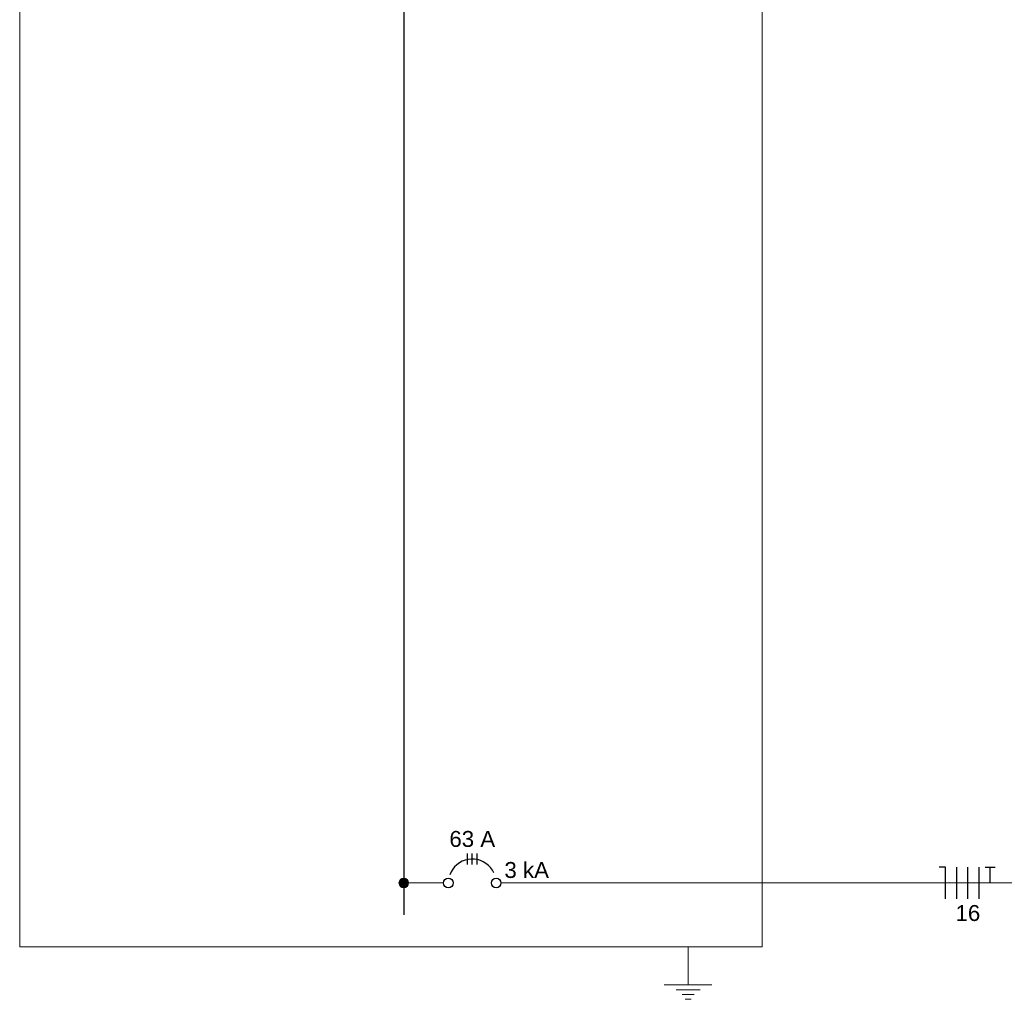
# Model space of a CAD drawing. Header units: millimetres. Extents: x 55082 to 85113, y -5867 to -946.
# Tile 50 of 77: x 69685 to 70149, y -5241 to -4780. Entities that reach past the tile are written whole.
import ezdxf

# ---------------------------------------------------------------- set-up
doc = ezdxf.new("R2010")
doc.units = ezdxf.units.MM
doc.header["$MEASUREMENT"] = 0
for name, color, linetype, lineweight in [('DI-Barramento', 6, 'Continuous', 30), ('DI-Disjuntor', 1, 'Continuous', 30), ('DI-Fios', 3, 'Continuous', 30), ('DI-Linhas do diagrama', 7, 'Continuous', 20), ('DI-Pontilhado', 7, 'Continuous', 20), ('DI-Textos do diagrama', 7, 'Continuous', 20)]:
    doc.layers.add(name, color=color, linetype=linetype, lineweight=lineweight)
doc.styles.add('Arial', font='arial.ttf')

msp = doc.modelspace()

# ---------------------------------------------------------------- hatches: boundary and pattern name
at = {"layer": 'DI-Textos do diagrama', "linetype": 'Continuous'}
msp.add_hatch(color=256, dxfattribs=at).paths.add_polyline_path([(69868.28, -5186.49), (69868.27, -5186.3), (69868.25, -5186.1), (69868.21, -5185.91), (69868.15, -5185.72), (69868.07, -5185.54), (69867.98, -5185.37), (69867.88, -5185.2), (69867.76, -5185.05), (69867.62, -5184.9), (69867.48, -5184.77), (69867.32, -5184.65), (69867.16, -5184.55), (69866.98, -5184.46), (69866.8, -5184.38), (69866.61, -5184.32), (69866.42, -5184.28), (69866.23, -5184.25), (69866.03, -5184.24), (69865.84, -5184.25), (69865.64, -5184.28), (69865.45, -5184.32), (69865.26, -5184.38), (69865.08, -5184.46), (69864.91, -5184.55), (69864.74, -5184.65), (69864.59, -5184.77), (69864.44, -5184.9), (69864.31, -5185.05), (69864.19, -5185.2), (69864.08, -5185.37), (69863.99, -5185.54), (69863.92, -5185.72), (69863.86, -5185.91), (69863.82, -5186.1), (69863.79, -5186.3), (69863.78, -5186.49), (69863.79, -5186.69), (69863.82, -5186.89), (69863.86, -5187.08), (69863.92, -5187.26), (69863.99, -5187.45), (69864.08, -5187.62), (69864.19, -5187.78), (69864.31, -5187.94), (69864.44, -5188.09), (69864.59, -5188.22), (69864.74, -5188.34), (69864.91, -5188.44), (69865.08, -5188.53), (69865.26, -5188.61), (69865.45, -5188.67), (69865.64, -5188.71), (69865.84, -5188.74), (69866.03, -5188.74), (69866.23, -5188.74), (69866.42, -5188.71), (69866.61, -5188.67), (69866.8, -5188.61), (69866.98, -5188.53), (69867.16, -5188.44), (69867.32, -5188.34), (69867.48, -5188.22), (69867.62, -5188.09), (69867.76, -5187.94), (69867.88, -5187.78), (69867.98, -5187.62), (69868.07, -5187.45), (69868.15, -5187.26), (69868.21, -5187.08), (69868.25, -5186.89), (69868.27, -5186.69)])

# ---------------------------------------------------------------- linework, layer by layer
at = {"layer": 'DI-Barramento'}
msp.add_line((69866.03, -3510.43), (69866.03, -5201.49), dxfattribs=at)
at = {"layer": 'DI-Disjuntor'}
for p, q in [((69896.03, -5177.87), (69896.03, -5172.62)), ((69898.28, -5177.87), (69898.28, -5172.62)), ((69900.53, -5177.87), (69900.53, -5172.62))]:
    msp.add_line(p, q, dxfattribs=at)
msp.add_lwpolyline([(69908.48, -5181.74), (69907.77, -5180.45), (69906.9, -5179.26), (69905.88, -5178.2), (69904.73, -5177.28), (69903.48, -5176.52), (69902.13, -5175.92), (69900.72, -5175.51), (69899.26, -5175.29), (69897.79, -5175.26), (69896.33, -5175.42), (69894.9, -5175.77), (69893.53, -5176.3), (69892.24, -5177.01), (69891.05, -5177.88), (69889.99, -5178.89), (69889.07, -5180.04), (69888.3, -5181.3), (69887.71, -5182.65)], dxfattribs=at)
for centre in [(69887.03, -5186.49), (69909.53, -5186.49)]:
    msp.add_circle(centre, 2.25, dxfattribs=at)
at = {"layer": 'DI-Fios'}
for p, q in [((70121.03, -5178.99), (70118.03, -5178.99)), ((70121.03, -5193.99), (70121.03, -5178.99)), ((70126.28, -5193.99), (70126.28, -5178.99)), ((70131.53, -5193.99), (70131.53, -5178.99)), ((70136.78, -5193.99), (70136.78, -5178.99)), ((70139.63, -5178.99), (70144.43, -5178.99)), ((70142.03, -5186.49), (70142.03, -5178.99))]:
    msp.add_line(p, q, dxfattribs=at)
at = {"layer": 'DI-Linhas do diagrama'}
for p, q in [((69868.28, -5186.49), (69884.78, -5186.49)), ((69911.78, -5186.49), (70169.41, -5186.49))]:
    msp.add_line(p, q, dxfattribs=at)
msp.add_circle((69866.03, -5186.49), 2.25, dxfattribs=at)
at = {"layer": 'DI-Pontilhado'}
for p, q in [((69685.28, -3484.93), (69685.28, -5216.49)), ((70034.78, -5216.49), (70034.78, -3484.93)), ((69685.28, -5216.49), (70034.78, -5216.49))]:
    msp.add_line(p, q, dxfattribs=at)
at = {"layer": 'DI-Textos do diagrama'}
for p, q in [((69999.83, -5216.49), (69999.83, -5234.49)), ((69988.58, -5234.49), (70011.08, -5234.49)), ((69994.21, -5236.74), (70005.46, -5236.74)), ((69997.02, -5238.99), (70002.64, -5238.99)), ((69998.43, -5241.24), (70001.24, -5241.24))]:
    msp.add_line(p, q, dxfattribs=at)
msp.add_circle((69866.03, -5186.49), 2.25, dxfattribs=at)

# ---------------------------------------------------------------- texts
at = {"layer": 'DI-Textos do diagrama', "char_height": 7.5, "line_spacing_factor": 0.6, "style": 'Arial'}
for s, insert, width, attachment_point in [('63 A', (69898.28, -5169.62), 43.1021, 8), ('3 kA', (69913.41, -5184.24), 41.936, 7), ('16', (70131.53, -5204.49), 23.3003, 8)]:
    msp.add_mtext(s, dxfattribs=dict(at, insert=insert, width=width, attachment_point=attachment_point))

doc.saveas('drawing.dxf')
